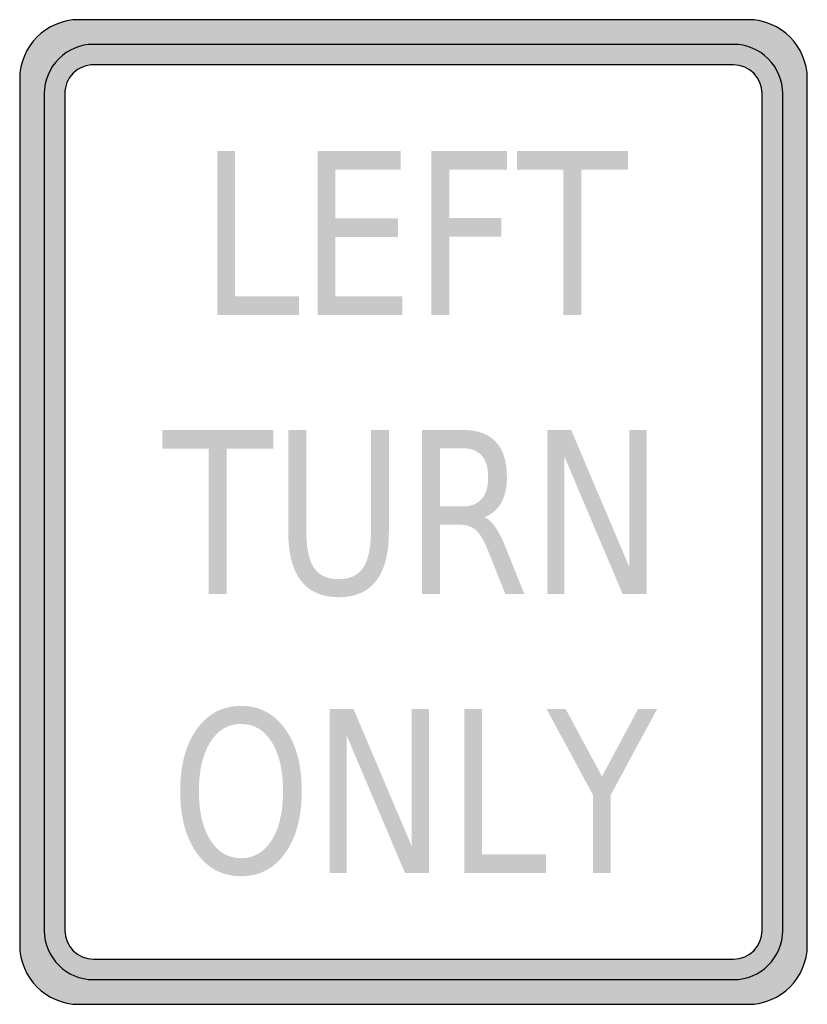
# Model space of a CAD drawing. Header units: inches. Extents: x -0.5 to 0.5, y -0.62 to 0.62.
import ezdxf

# ---------------------------------------------------------------- set-up
doc = ezdxf.new("R2010")
doc.units = ezdxf.units.IN
doc.header["$MEASUREMENT"] = 0

msp = doc.modelspace()

# ---------------------------------------------------------------- hatches: boundary and pattern name
h = msp.add_hatch(color=7)
edge = h.paths.add_edge_path()
edge.add_line((-0.5, 0.55), (-0.5, -0.55))
edge.add_spline(control_points=[(-0.5, -0.55), (-0.5, -0.5914), (-0.4664, -0.625), (-0.425, -0.625)], knot_values=[0, 0, 0, 0, 1, 1, 1, 1], degree=3, periodic=0)
edge.add_line((-0.425, -0.625), (0.425, -0.625))
edge.add_spline(control_points=[(0.425, -0.625), (0.4664, -0.625), (0.5, -0.5914), (0.5, -0.55)], knot_values=[0, 0, 0, 0, 1, 1, 1, 1], degree=3, periodic=0)
edge.add_line((0.5, -0.55), (0.5, 0.55))
edge.add_spline(control_points=[(0.5, 0.55), (0.5, 0.5914), (0.4664, 0.625), (0.425, 0.625)], knot_values=[0, 0, 0, 0, 1, 1, 1, 1], degree=3, periodic=0)
edge.add_line((0.425, 0.625), (-0.425, 0.625))
edge.add_spline(control_points=[(-0.425, 0.625), (-0.4664, 0.625), (-0.5, 0.5914), (-0.5, 0.55)], knot_values=[0, 0, 0, 0, 1, 1, 1, 1], degree=3, periodic=0)
edge = h.paths.add_edge_path(flags=0)
edge.add_line((-0.4427, 0.5312), (-0.4427, -0.5312))
edge.add_spline(control_points=[(-0.4427, -0.5312), (-0.4427, -0.5514), (-0.4264, -0.5677), (-0.4063, -0.5677)], knot_values=[0, 0, 0, 0, 1, 1, 1, 1], degree=3, periodic=0)
edge.add_line((-0.4063, -0.5677), (0.4063, -0.5677))
edge.add_spline(control_points=[(0.4063, -0.5677), (0.4264, -0.5677), (0.4427, -0.5514), (0.4427, -0.5312)], knot_values=[0, 0, 0, 0, 1, 1, 1, 1], degree=3, periodic=0)
edge.add_line((0.4427, -0.5312), (0.4427, 0.5312))
edge.add_spline(control_points=[(0.4427, 0.5312), (0.4427, 0.5514), (0.4264, 0.5677), (0.4063, 0.5677)], knot_values=[0, 0, 0, 0, 1, 1, 1, 1], degree=3, periodic=0)
edge.add_line((0.4063, 0.5677), (-0.4063, 0.5677))
edge.add_spline(control_points=[(-0.4063, 0.5677), (-0.4159, 0.5677), (-0.4252, 0.5639), (-0.432, 0.557), (-0.4389, 0.5502), (-0.4427, 0.5409), (-0.4427, 0.5312)], knot_values=[0, 0, 0, 0, 1, 1, 1, 2, 2, 2, 2], degree=3, periodic=0)
h = msp.add_hatch(color=7)
edge = h.paths.add_edge_path()
edge.add_spline(control_points=[(-0.4427, 0.5312), (-0.4427, 0.5514), (-0.4264, 0.5677), (-0.4063, 0.5677)], knot_values=[0, 0, 0, 0, 1, 1, 1, 1], degree=3, periodic=0)
edge.add_line((-0.4063, 0.5677), (0, 0.5677))
edge.add_line((0, 0.5677), (0, 0.5937))
edge.add_line((0, 0.5937), (-0.4063, 0.5937))
edge.add_spline(control_points=[(-0.4063, 0.5937), (-0.4228, 0.5937), (-0.4387, 0.5872), (-0.4504, 0.5754), (-0.4622, 0.5637), (-0.4688, 0.5478), (-0.4688, 0.5312)], knot_values=[0, 0, 0, 0, 1, 1, 1, 2, 2, 2, 2], degree=3, periodic=0)
edge.add_line((-0.4688, 0.5312), (-0.4688, -0.5312))
edge.add_spline(control_points=[(-0.4688, -0.5312), (-0.4688, -0.5478), (-0.4622, -0.5637), (-0.4504, -0.5754), (-0.4387, -0.5872), (-0.4228, -0.5937), (-0.4063, -0.5937)], knot_values=[0, 0, 0, 0, 1, 1, 1, 2, 2, 2, 2], degree=3, periodic=0)
edge.add_line((-0.4063, -0.5937), (0, -0.5937))
edge.add_line((0, -0.5937), (0, -0.5677))
edge.add_line((0, -0.5677), (-0.4063, -0.5677))
edge.add_spline(control_points=[(-0.4063, -0.5677), (-0.4264, -0.5677), (-0.4427, -0.5514), (-0.4427, -0.5312)], knot_values=[0, 0, 0, 0, 1, 1, 1, 1], degree=3, periodic=0)
edge.add_line((-0.4427, -0.5312), (-0.4427, 0.5312))
h = msp.add_hatch(color=7)
edge = h.paths.add_edge_path()
edge.add_spline(control_points=[(0.4688, 0.5312), (0.4688, 0.5658), (0.4408, 0.5937), (0.4063, 0.5937)], knot_values=[0, 0, 0, 0, 1, 1, 1, 1], degree=3, periodic=0)
edge.add_line((0.4063, 0.5937), (0, 0.5937))
edge.add_line((0, 0.5937), (0, 0.5677))
edge.add_line((0, 0.5677), (0.4063, 0.5677))
edge.add_spline(control_points=[(0.4063, 0.5677), (0.4264, 0.5677), (0.4427, 0.5514), (0.4427, 0.5312)], knot_values=[0, 0, 0, 0, 1, 1, 1, 1], degree=3, periodic=0)
edge.add_line((0.4427, 0.5312), (0.4427, -0.5312))
edge.add_spline(control_points=[(0.4427, -0.5312), (0.4427, -0.5514), (0.4264, -0.5677), (0.4063, -0.5677)], knot_values=[0, 0, 0, 0, 1, 1, 1, 1], degree=3, periodic=0)
edge.add_line((0.4063, -0.5677), (0, -0.5677))
edge.add_line((0, -0.5677), (0, -0.5937))
edge.add_line((0, -0.5937), (0.4063, -0.5937))
edge.add_spline(control_points=[(0.4063, -0.5937), (0.4408, -0.5937), (0.4688, -0.5658), (0.4688, -0.5312)], knot_values=[0, 0, 0, 0, 1, 1, 1, 1], degree=3, periodic=0)
edge.add_line((0.4688, -0.5312), (0.4688, 0.5312))
for points in [[(-0.2491, 0.4583), (-0.2265, 0.4583), (-0.2265, 0.2737), (-0.1453, 0.2737), (-0.1453, 0.25), (-0.2491, 0.25), (-0.2491, 0.4583)], [(-0.1217, 0.4583), (-0.0163, 0.4583), (-0.0163, 0.4346), (-0.0991, 0.4346), (-0.0991, 0.3729), (-0.0198, 0.3729), (-0.0198, 0.3492), (-0.0991, 0.3492), (-0.0991, 0.2737), (-0.0143, 0.2737), (-0.0143, 0.25), (-0.1217, 0.25), (-0.1217, 0.4583)], [(0.0228, 0.4583), (0.1186, 0.4583), (0.1186, 0.4346), (0.0453, 0.4346), (0.0453, 0.3732), (0.1114, 0.3732), (0.1114, 0.3495), (0.0453, 0.3495), (0.0453, 0.25), (0.0228, 0.25), (0.0228, 0.4583)], [(0.1312, 0.4583), (0.2722, 0.4583), (0.2722, 0.4346), (0.213, 0.4346), (0.213, 0.25), (0.1903, 0.25), (0.1903, 0.4346), (0.1312, 0.4346), (0.1312, 0.4583)], [(-0.3191, 0.1042), (-0.1781, 0.1042), (-0.1781, 0.0804), (-0.2373, 0.0804), (-0.2373, -0.1042), (-0.2599, -0.1042), (-0.2599, 0.0804), (-0.3191, 0.0804), (-0.3191, 0.1042)], [(0.1698, 0.1042), (0.2002, 0.1042), (0.2741, -0.0701), (0.2741, 0.1042), (0.296, 0.1042), (0.296, -0.1042), (0.2656, -0.1042), (0.1917, 0.0701), (0.1917, -0.1042), (0.1698, -0.1042), (0.1698, 0.1042)], [(-0.1066, -0.25), (-0.0762, -0.25), (-0.0023, -0.4243), (-0.0023, -0.25), (0.0195, -0.25), (0.0195, -0.4583), (-0.0108, -0.4583), (-0.0847, -0.284), (-0.0847, -0.4583), (-0.1066, -0.4583), (-0.1066, -0.25)], [(0.0644, -0.25), (0.087, -0.25), (0.087, -0.4346), (0.1681, -0.4346), (0.1681, -0.4583), (0.0644, -0.4583), (0.0644, -0.25)], [(0.1689, -0.25), (0.1931, -0.25), (0.2393, -0.3357), (0.2852, -0.25), (0.3094, -0.25), (0.2505, -0.3591), (0.2505, -0.4583), (0.2278, -0.4583), (0.2278, -0.3591), (0.1689, -0.25)]]:
    msp.add_hatch(color=7).paths.add_polyline_path(points)
h = msp.add_hatch(color=7)
edge = h.paths.add_edge_path()
edge.add_line((-0.1589, 0.1042), (-0.1362, 0.1042))
edge.add_line((-0.1362, 0.1042), (-0.1362, -0.0224))
edge.add_spline(control_points=[(-0.1362, -0.0224), (-0.1362, -0.0447), (-0.133, -0.0608), (-0.1265, -0.0706), (-0.1201, -0.0804), (-0.1096, -0.0853), (-0.0951, -0.0853), (-0.0806, -0.0853), (-0.0702, -0.0804), (-0.0637, -0.0706), (-0.0572, -0.0608), (-0.054, -0.0447), (-0.054, -0.0224)], knot_values=[0, 0, 0, 0, 1, 1, 1, 2, 2, 2, 3, 3, 3, 4, 4, 4, 4], degree=3, periodic=0)
edge.add_line((-0.054, -0.0224), (-0.054, 0.1042))
edge.add_line((-0.054, 0.1042), (-0.0313, 0.1042))
edge.add_line((-0.0313, 0.1042), (-0.0313, -0.0259))
edge.add_spline(control_points=[(-0.0313, -0.0259), (-0.0313, -0.053), (-0.0367, -0.0736), (-0.0474, -0.0874), (-0.0582, -0.1013), (-0.0741, -0.1082), (-0.0951, -0.1082), (-0.1161, -0.1082), (-0.132, -0.1013), (-0.1428, -0.0874), (-0.1535, -0.0736), (-0.1589, -0.053), (-0.1589, -0.0259)], knot_values=[0, 0, 0, 0, 1, 1, 1, 2, 2, 2, 3, 3, 3, 4, 4, 4, 4], degree=3, periodic=0)
edge.add_line((-0.1589, -0.0259), (-0.1589, 0.1042))
h = msp.add_hatch(color=7)
edge = h.paths.add_edge_path()
edge.add_spline(control_points=[(0.09, -0.0065), (0.0949, -0.0085), (0.0996, -0.0129), (0.1042, -0.0196), (0.1087, -0.0263), (0.1133, -0.0355), (0.1179, -0.0472)], knot_values=[0, 0, 0, 0, 1, 1, 1, 2, 2, 2, 2], degree=3, periodic=0)
edge.add_line((0.1179, -0.0472), (0.1408, -0.1042))
edge.add_line((0.1408, -0.1042), (0.1166, -0.1042))
edge.add_line((0.1166, -0.1042), (0.0953, -0.0507))
edge.add_spline(control_points=[(0.0953, -0.0507), (0.0898, -0.0368), (0.0844, -0.0275), (0.0793, -0.023), (0.0741, -0.0184), (0.067, -0.0161), (0.0581, -0.0161)], knot_values=[0, 0, 0, 0, 1, 1, 1, 2, 2, 2, 2], degree=3, periodic=0)
edge.add_line((0.0581, -0.0161), (0.0335, -0.0161))
edge.add_line((0.0335, -0.0161), (0.0335, -0.1042))
edge.add_line((0.0335, -0.1042), (0.011, -0.1042))
edge.add_line((0.011, -0.1042), (0.011, 0.1042))
edge.add_line((0.011, 0.1042), (0.0619, 0.1042))
edge.add_spline(control_points=[(0.0619, 0.1042), (0.081, 0.1042), (0.0952, 0.0992), (0.1045, 0.0892), (0.1139, 0.0793), (0.1186, 0.0643), (0.1186, 0.0442), (0.1186, 0.031), (0.1162, 0.0202), (0.1113, 0.0115), (0.1064, 0.0029), (0.0993, -0.0031), (0.09, -0.0065)], knot_values=[0, 0, 0, 0, 1, 1, 1, 2, 2, 2, 3, 3, 3, 4, 4, 4, 4], degree=3, periodic=0)
edge = h.paths.add_edge_path(flags=0)
edge.add_line((0.0335, 0.081), (0.0335, 0.007))
edge.add_line((0.0335, 0.007), (0.0619, 0.007))
edge.add_spline(control_points=[(0.0619, 0.007), (0.0728, 0.007), (0.081, 0.0102), (0.0865, 0.0165), (0.0921, 0.0227), (0.0948, 0.032), (0.0948, 0.0442), (0.0948, 0.0564), (0.0921, 0.0655), (0.0865, 0.0717), (0.081, 0.0779), (0.0728, 0.081), (0.0619, 0.081)], knot_values=[0, 0, 0, 0, 1, 1, 1, 2, 2, 2, 3, 3, 3, 4, 4, 4, 4], degree=3, periodic=0)
edge.add_line((0.0619, 0.081), (0.0335, 0.081))
h = msp.add_hatch(color=7)
edge = h.paths.add_edge_path()
edge.add_spline(control_points=[(-0.2189, -0.2462), (-0.1955, -0.2462), (-0.1769, -0.256), (-0.1629, -0.2756), (-0.1489, -0.2952), (-0.1419, -0.3214), (-0.1419, -0.3544), (-0.1419, -0.3872), (-0.1489, -0.4134), (-0.1629, -0.433), (-0.1769, -0.4526), (-0.1955, -0.4624), (-0.2189, -0.4624), (-0.2424, -0.4624), (-0.2611, -0.4526), (-0.2751, -0.4331), (-0.2891, -0.4135), (-0.2962, -0.3873), (-0.2962, -0.3544), (-0.2962, -0.3214), (-0.2891, -0.2952), (-0.2751, -0.2756), (-0.2611, -0.256), (-0.2424, -0.2462), (-0.2189, -0.2462)], knot_values=[0, 0, 0, 0, 1, 1, 1, 2, 2, 2, 3, 3, 3, 4, 4, 4, 5, 5, 5, 6, 6, 6, 7, 7, 7, 8, 8, 8, 8], degree=3, periodic=0)
edge = h.paths.add_edge_path(flags=0)
edge.add_spline(control_points=[(-0.2189, -0.2691), (-0.2353, -0.2691), (-0.2483, -0.2767), (-0.2579, -0.292), (-0.2676, -0.3073), (-0.2724, -0.328), (-0.2724, -0.3544), (-0.2724, -0.3806), (-0.2676, -0.4014), (-0.2579, -0.4166), (-0.2483, -0.4319), (-0.2353, -0.4395), (-0.2189, -0.4395), (-0.2025, -0.4395), (-0.1896, -0.4319), (-0.18, -0.4166), (-0.1704, -0.4014), (-0.1657, -0.3806), (-0.1657, -0.3544), (-0.1657, -0.328), (-0.1704, -0.3073), (-0.18, -0.292), (-0.1896, -0.2767), (-0.2025, -0.2691), (-0.2189, -0.2691)], knot_values=[0, 0, 0, 0, 1, 1, 1, 2, 2, 2, 3, 3, 3, 4, 4, 4, 5, 5, 5, 6, 6, 6, 7, 7, 7, 8, 8, 8, 8], degree=3, periodic=0)

# ---------------------------------------------------------------- linework, layer by layer
at = {"color": 7}
for points in [[(0.425, 0.625), (-0.425, 0.625)], [(0.4063, 0.5937), (-0.4063, 0.5937)], [(0.4063, 0.5677), (-0.4063, 0.5677)], [(-0.5, 0.55), (-0.5, -0.55)], [(0.5, -0.55), (0.5, 0.55)], [(-0.4688, 0.5312), (-0.4688, -0.5312)], [(-0.4427, 0.5312), (-0.4427, -0.5312)], [(0.4427, -0.5312), (0.4427, 0.5312)], [(0.4688, -0.5312), (0.4688, 0.5312)], [(-0.4063, -0.5677), (0.4063, -0.5677)], [(-0.4063, -0.5937), (0.4063, -0.5937)], [(-0.425, -0.625), (0.425, -0.625)]]:
    msp.add_lwpolyline(points, dxfattribs=at)
for points in [[(-0.425, 0.625), (-0.4664, 0.625), (-0.5, 0.5914), (-0.5, 0.55)], [(0.5, 0.55), (0.5, 0.5914), (0.4664, 0.625), (0.425, 0.625)], [(0.4427, 0.5312), (0.4427, 0.5514), (0.4264, 0.5677), (0.4063, 0.5677)], [(-0.4688, -0.5312), (-0.4688, -0.5658), (-0.4408, -0.5937), (-0.4063, -0.5937)], [(-0.4427, -0.5312), (-0.4427, -0.5514), (-0.4264, -0.5677), (-0.4063, -0.5677)], [(0.4063, -0.5937), (0.4408, -0.5937), (0.4688, -0.5658), (0.4688, -0.5312)], [(0.4063, -0.5677), (0.4264, -0.5677), (0.4427, -0.5514), (0.4427, -0.5312)], [(-0.5, -0.55), (-0.5, -0.5914), (-0.4664, -0.625), (-0.425, -0.625)], [(0.425, -0.625), (0.4664, -0.625), (0.5, -0.5914), (0.5, -0.55)]]:
    msp.add_open_spline(points, degree=3, dxfattribs=at)
for points in [[(-0.4063, 0.5937), (-0.4228, 0.5937), (-0.4387, 0.5872), (-0.4504, 0.5754), (-0.4622, 0.5637), (-0.4688, 0.5478), (-0.4688, 0.5312)], [(0.4688, 0.5312), (0.4688, 0.5478), (0.4622, 0.5637), (0.4504, 0.5754), (0.4387, 0.5872), (0.4228, 0.5937), (0.4063, 0.5937)], [(-0.4063, 0.5677), (-0.4159, 0.5677), (-0.4252, 0.5639), (-0.432, 0.557), (-0.4389, 0.5502), (-0.4427, 0.5409), (-0.4427, 0.5312)]]:
    msp.add_open_spline(points, degree=3, knots=[0, 0, 0, 0, 1, 1, 1, 2, 2, 2, 2], dxfattribs=at)

doc.saveas('drawing.dxf')
